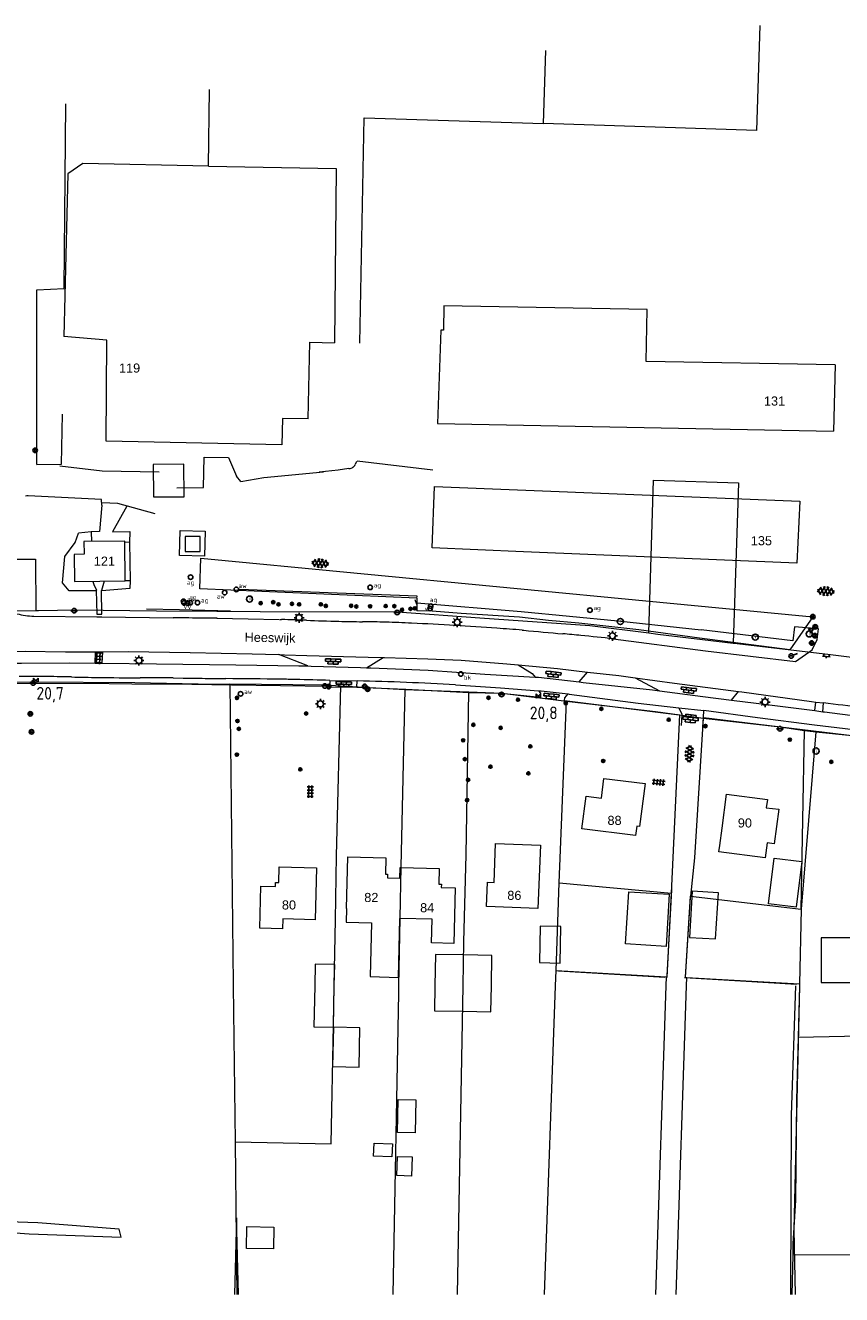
# Model space of a CAD drawing. Header units: metres. Extents: x 117922 to 130630, y 447724 to 454087.
# Tile 55 of 61: x 126453 to 126615, y 451439 to 451690. Entities that reach past the tile are written whole.
import ezdxf

# ---------------------------------------------------------------- set-up
doc = ezdxf.new("R2010")
doc.units = ezdxf.units.M
doc.layers.get('0').update_dxf_attribs({"color": 8})
for name, color, linetype, lineweight in [('B01', 8, 'Continuous', 0), ('B03', 8, 'Continuous', 0), ('B11', 8, 'Continuous', 0), ('B14', 8, 'Continuous', 0), ('G01', 8, 'Continuous', 0), ('G03', 8, 'Continuous', 0), ('Q19', 8, 'Continuous', 0), ('T00', 8, 'Continuous', 0), ('T09', 8, 'Continuous', 0), ('V00', 8, 'Continuous', 0), ('W00', 8, 'Continuous', 0), ('Z02', 7, 'Continuous', 0), ('Z06', 7, 'Continuous', 0)]:
    doc.layers.add(name, color=color, linetype=linetype, lineweight=lineweight)
for name, color, linetype in [('SYM-GV1', 8, 'Continuous'), ('SYM-OV4', 8, 'Continuous'), ('SYM-OV5', 8, 'Continuous'), ('TOPOT20', 8, 'Continuous'), ('TOPOT21', 8, 'Continuous'), ('TOPOT23', 8, 'Continuous'), ('TOPOT26', 8, 'Continuous'), ('TOPOT28', 8, 'Continuous'), ('TOPOT30', 1, 'Continuous'), ('TOPOT31', 8, 'Continuous'), ('TOPOT36', 8, 'Continuous'), ('TOPOT52', 8, 'Continuous'), ('TOPOT63', 8, 'Continuous'), ('TOPOT79', 8, 'Continuous'), ('TOPOT80', 8, 'Continuous'), ('TOPOT82', 8, 'Continuous'), ('TOPOT85', 8, 'Continuous')]:
    doc.layers.add(name, color=color, linetype=linetype)
doc.styles.add('ISO', font='ISO')
doc.styles.add('Z02', font='arial.ttf', dxfattribs={"height": 1.8})
doc.styles.add('Z06', font='arial.ttf', dxfattribs={"height": 1.8})

# ---------------------------------------------------------------- blocks, each defined once
blk = doc.blocks.new('tegels4')
at = {"color": 0, "linetype": 'ByBlock', "lineweight": -2}
for p, q in [((0.62, 0.94), (-0.62, 0.94)), ((0.62, 0.31), (-0.62, 0.31)), ((-0.31, -1.23), (-0.31, 1.25)), ((0.31, -1.23), (0.31, 1.25)), ((0.62, -0.31), (-0.62, -0.31)), ((0.62, -0.94), (-0.62, -0.94))]:
    blk.add_line(p, q, dxfattribs=at)
blk = doc.blocks.new('asfalt6')
at = {"color": 0, "linetype": 'ByBlock', "lineweight": -2}
for p, q in [((-0.93, 0.18), (0.7, 1.13)), ((-0.89, -0.52), (0.89, 0.52)), ((-0.89, 0.52), (0.89, -0.52)), ((-0.76, 1.01), (0.3, 1.62)), ((-0.7, 1.13), (0.93, 0.18)), ((-0.3, 1.62), (0.76, 1.01)), ((-0.93, -0.18), (0.7, -1.13)), ((-0.76, -1.01), (0.3, -1.62)), ((-0.7, -1.13), (0.93, -0.18)), ((-0.3, -1.62), (0.76, -1.01))]:
    blk.add_line(p, q, dxfattribs=at)
blk = doc.blocks.new('paal')
at = {"color": 0}
for radius in [0.45, 0.2]:
    blk.add_circle((0, 0), radius, dxfattribs=at)
blk = doc.blocks.new('lichtmast')
at = {"color": 0}
for p, q in [((-0.6, 0), (-1, 0)), ((-0.71, 0.71), (-0.42, 0.42)), ((0, 0.6), (0, 1)), ((0.42, 0.42), (0.71, 0.71)), ((0.6, 0), (1, 0)), ((-0.42, -0.42), (-0.71, -0.71)), ((0, -0.6), (0, -1)), ((0.42, -0.42), (0.71, -0.71))]:
    blk.add_line(p, q, dxfattribs=at)
blk.add_circle((0, 0), 0.6, dxfattribs=at)
blk = doc.blocks.new('boom')
at = {"color": 0}
for radius in [0.315, 0.225, 0.135]:
    blk.add_circle((0, 0), radius, dxfattribs=at)
blk = doc.blocks.new('afsl-water')
at = {"color": 0}
blk.add_circle((0, 0), 0.45, dxfattribs=at)
at = {"color": 0, "style": 'ISO'}
blk.add_attdef('AFSL-WATER', (0.7, 0), '', height=0.9, dxfattribs=at)
blk = doc.blocks.new('brandkraan')
at = {"color": 0}
blk.add_circle((0, 0), 0.45, dxfattribs=at)
at = {"color": 0, "style": 'ISO'}
blk.add_attdef('BRANDKRAAN', (0.7, 0), '', height=0.9, dxfattribs=at)
blk = doc.blocks.new('afsl-gas')
at = {"color": 0}
blk.add_circle((0, 0), 0.45, dxfattribs=at)
at = {"color": 0, "style": 'ISO'}
blk.add_attdef('AFSL-GAS', (0.7, 0), '', height=0.9, dxfattribs=at)
blk = doc.blocks.new('verkeersbord')
at = {"color": 0}
for p, q in [((0.5, 0.32), (-0.5, 0.32)), ((-0.5, 0.32), (0, -0.6)), ((0, -0.6), (0.5, 0.32))]:
    blk.add_line(p, q, dxfattribs=at)
blk = doc.blocks.new('verklikker')
at = {"color": 0}
blk.add_circle((0, 0), 0.45, dxfattribs=at)
at = {"color": 0, "style": 'ISO'}
blk.add_attdef('VERKLIKKER', (0.7, 0), '', height=0.9, dxfattribs=at)
blk = doc.blocks.new('klinkers4')
at = {"color": 0, "linetype": 'ByBlock', "lineweight": -2}
for p, q in [((0, 1.5), (-0.5, 1.5)), ((-0.5, 1.5), (-0.5, 0.5)), ((-0.5, 0.5), (-0.5, -0.5)), ((0, 0.5), (-0.5, 0.5)), ((0, 1.5), (0, 1)), ((0.5, 1), (0, 1)), ((0, 1), (0, 0.5)), ((0, 0.5), (0, 0)), ((0.5, 0), (0, 0)), ((0, 0), (0, -0.5)), ((0.5, 0), (0.5, 1)), ((0.5, -1), (0.5, 0)), ((-0.5, -0.5), (-0.5, -1.5)), ((0, -0.5), (-0.5, -0.5)), ((-0.5, -1.5), (0, -1.5)), ((0, -0.5), (0, -1)), ((0, -1), (0.5, -1)), ((0, -1), (0, -1.5))]:
    blk.add_line(p, q, dxfattribs=at)
blk = doc.blocks.new('klinkers6')
at = {"color": 0, "linetype": 'ByBlock', "lineweight": -2}
for p, q in [((-0.25, 1), (-0.75, 1)), ((-0.75, 1), (-0.75, 0)), ((-0.25, 0), (-0.75, 0)), ((-0.75, 0), (-0.75, -1)), ((0.25, 1.5), (-0.25, 1.5)), ((-0.25, 1.5), (-0.25, 0.5)), ((0.25, 0.5), (-0.25, 0.5)), ((-0.25, 0.5), (-0.25, -0.5)), ((0.25, 0.5), (0.25, 1.5)), ((0.75, 1), (0.25, 1)), ((0.25, -0.5), (0.25, 0.5)), ((0.75, 0), (0.75, 1)), ((-0.75, -1), (-0.25, -1)), ((-0.25, -0.5), (-0.25, 0)), ((0.25, -0.5), (-0.25, -0.5)), ((-0.25, -0.5), (-0.25, -1.5)), ((-0.25, -1.5), (0.25, -1.5)), ((0.75, 0), (0.25, 0)), ((0.25, 0), (0.25, -0.5)), ((0.25, -1.5), (0.25, -0.5)), ((0.25, -1), (0.75, -1)), ((0.75, -1), (0.75, 0))]:
    blk.add_line(p, q, dxfattribs=at)
blk = doc.blocks.new('klinkers2')
at = {"color": 0, "linetype": 'ByBlock', "lineweight": -2}
for p, q in [((-0.31, 0.5), (0, 0.5)), ((0, -0.75), (0, 0.75)), ((0, 0), (0.31, 0)), ((0, -0.5), (-0.31, -0.5))]:
    blk.add_line(p, q, dxfattribs=at)
blk = doc.blocks.new('grensmarkering')
at = {"color": 0}
blk.add_line((-0.67, 0), (0.67, 0), dxfattribs=at)
blk.add_circle((0, 0), 0.45, dxfattribs=at)
blk = doc.blocks.new('kolk')
at = {"color": 0}
blk.add_circle((0, 0), 0.6, dxfattribs=at)
at = {"color": 0, "linetype": 'Continuous', "style": 'ISO'}
blk.add_attdef('KOLK', (-0.04, -0.26), '', height=0.8, dxfattribs=at)
blk = doc.blocks.new('inspectieput')
at = {"color": 0}
blk.add_circle((0, 0), 0.6, dxfattribs=at)
at = {"color": 0, "linetype": 'Continuous', "style": 'ISO'}
blk.add_attdef('I', (0, -0.39), '', height=0.8, dxfattribs=at)
blk = doc.blocks.new('verkeersbord-pl')
at = {"color": 0, "linetype": 'Continuous'}
blk.add_circle((0, 0), 0.03, dxfattribs=at)
blk = doc.blocks.new('aanduidingsbord')
at = {"color": 0}
for p, q in [((-0.81, -0.33), (0, 0)), ((-1.45, -0.5), (-1.01, -0.5))]:
    blk.add_line(p, q, dxfattribs=at)
blk.add_circle((-1.23, -0.5), 0.45, dxfattribs=at)
blk = doc.blocks.new('kilometerpaal')
at = {"color": 0}
for p, q in [((-0.44, 0.44), (0.44, -0.44)), ((-0.44, -0.44), (-0.44, 0.44)), ((0.44, 0.44), (-0.44, -0.44)), ((0.44, -0.44), (0.44, 0.44))]:
    blk.add_line(p, q, dxfattribs=at)
at = {"color": 0, "style": 'ISO'}
blk.add_attdef('KILOMETERPAAL', (0.59, 0.87), '', height=2.5, dxfattribs=at)

msp = doc.modelspace()

# ---------------------------------------------------------------- linework, layer by layer
at = {"layer": 'B01', "flags": 128}
for points in [[(126489.75, 451662.33), (126464.86, 451662.91), (126461.86, 451660.86), (126461.1, 451628.59)], [(126489.75, 451662.33), (126515.03, 451661.91), (126514.69, 451627.38)], [(126613.85, 451623), (126576.41, 451623.64), (126576.59, 451633.97), (126536.33, 451634.66), (126536.25, 451629.88), (126535.72, 451629.89), (126535.08, 451611.38), (126613.48, 451609.85)], [(126504.36, 451612.4), (126504.24, 451607.13), (126469.44, 451607.88), (126469.58, 451627.92), (126461.1, 451628.59)], [(126509.46, 451612.29), (126509.78, 451627.47), (126514.69, 451627.38)], [(126613.85, 451623), (126613.48, 451609.85)], [(126509.46, 451612.29), (126504.36, 451612.4)], [(126552.12, 451585.98), (126534, 451586.74), (126534.48, 451598.88)], [(126534.48, 451598.88), (126606.84, 451596.03), (126606.24, 451583.73), (126552.12, 451585.98)], [(126473.26, 451580.22), (126473.14, 451588.1), (126465.06, 451587.98), (126465.1, 451585.49), (126463.14, 451585.46), (126463.22, 451580.07), (126473.26, 451580.22)], [(126488.08, 451588.99), (126485.11, 451589.01), (126485.09, 451586.04), (126488.06, 451586.02), (126488.08, 451588.99)], [(126576.18, 451540.05), (126575.1, 451531.57), (126574.55, 451531.64), (126574.32, 451529.77), (126563.69, 451531.13), (126564.52, 451537.58), (126567.53, 451537.19), (126568.03, 451541.09), (126576.18, 451540.05)], [(126591.44, 451531.21), (126592.33, 451537.98), (126600.4, 451536.92)], [(126600.4, 451536.92), (126600.18, 451535.29)], [(126600.18, 451535.29), (126602.67, 451534.97), (126601.77, 451528.16), (126600.34, 451528.35), (126599.94, 451525.33), (126590.82, 451526.53), (126590.99, 451527.78)], [(126590.99, 451527.78), (126591.44, 451531.21)], [(126555.45, 451527.84), (126554.98, 451515.34), (126544.78, 451515.72), (126544.96, 451520.55), (126546.28, 451520.5), (126546.57, 451528.18), (126555.45, 451527.84)], [(126517.07, 451515.33), (126517.34, 451525.55), (126524.87, 451525.35), (126524.79, 451522.15), (126525.21, 451522.14), (126525.19, 451521.38), (126527.62, 451521.32), (126527.68, 451523.46), (126527.82, 451523.45)], [(126607.24, 451524.64), (126606.12, 451515.57), (126600.63, 451516.25), (126601.76, 451525.32), (126607.24, 451524.64)], [(126511.11, 451523.36), (126510.85, 451513.09), (126504.47, 451513.25), (126504.42, 451511.32), (126499.89, 451511.43), (126500.09, 451519.77), (126503, 451519.7), (126503.01, 451520.48), (126503.67, 451520.47), (126503.74, 451523.54), (126511.11, 451523.36)], [(126527.82, 451523.45), (126535.41, 451523.26), (126535.33, 451520.13), (126535.84, 451520.12), (126535.83, 451519.47), (126538.61, 451519.4), (126538.33, 451508.37), (126533.9, 451508.49), (126534.02, 451513.21), (126527.64, 451513.37)]]:
    msp.add_lwpolyline(points, dxfattribs=at)
at = {"layer": 'B03', "flags": 128}
for points in [[(126598.94, 451690.24), (126598.26, 451669.4), (126556.04, 451670.77)], [(126556.04, 451670.77), (126556.51, 451685.29)]]:
    msp.add_lwpolyline(points, dxfattribs=at)
at = {"layer": 'B11', "flags": 128}
msp.add_lwpolyline([(126517.07, 451515.33), (126517.01, 451512.63), (126522.04, 451512.5), (126521.76, 451501.82), (126527.34, 451501.68), (126527.64, 451513.37)], dxfattribs=at)
at = {"layer": 'B14', "flags": 128}
for points in [[(126572.32, 451508.3), (126572.95, 451518.63), (126580.97, 451518.14), (126580.34, 451507.82), (126572.32, 451508.3)], [(126585.53, 451518.76), (126584.95, 451509.6), (126590.14, 451509.28), (126590.72, 451518.43), (126585.53, 451518.76)], [(126555.29, 451504.6), (126559.37, 451504.52), (126559.51, 451511.76), (126555.43, 451511.84), (126555.29, 451504.6)], [(126611.04, 451509.52), (126611.04, 451500.66)], [(126620.73, 451509.52), (126611.04, 451509.52)], [(126514.72, 451504.21), (126510.85, 451504.29), (126510.77, 451500)], [(126514.63, 451500), (126514.72, 451504.21)], [(126540.27, 451506.13), (126534.67, 451506.23), (126534.55, 451500)], [(126545.76, 451500), (126545.87, 451506.03), (126540.27, 451506.13)], [(126510.77, 451500), (126510.6, 451491.88), (126514.46, 451491.79), (126514.63, 451500)], [(126534.55, 451500), (126534.47, 451495.06), (126540.07, 451494.96)], [(126540.07, 451494.96), (126545.67, 451494.86), (126545.76, 451500)], [(126611.04, 451500.66), (126620.73, 451500.66)], [(126514.31, 451484.02), (126519.54, 451483.92), (126519.69, 451491.69), (126514.46, 451491.79), (126514.31, 451484.02)], [(126527.17, 451470.94), (126527.32, 451477.52), (126530.79, 451477.44), (126530.64, 451470.86), (126527.17, 451470.94)], [(126526.05, 451466.1), (126522.4, 451466.25), (126522.51, 451468.85), (126526.15, 451468.71), (126526.05, 451466.1)], [(126527.04, 451462.42), (126527.17, 451466.2), (126530.05, 451466.11), (126529.93, 451462.32), (126527.04, 451462.42)], [(126502.59, 451447.88), (126497.23, 451447.99), (126497.32, 451452.31), (126502.68, 451452.2), (126502.59, 451447.88)]]:
    msp.add_lwpolyline(points, dxfattribs=at)
at = {"layer": 'G01', "flags": 128}
for points in [[(126484.91, 451596.87), (126484.86, 451603.3), (126478.77, 451603.27), (126478.83, 451596.87), (126484.91, 451596.87)], [(126576.9, 451569.9), (126577.83, 451600.16), (126594.68, 451599.64), (126593.62, 451567.87)], [(126484.13, 451590.19), (126489.1, 451590.05), (126488.97, 451585.1), (126484, 451585.23), (126484.13, 451590.19)], [(126425.45, 451573.93), (126425.54, 451584.5), (126455.5, 451584.54), (126455.53, 451574.33)], [(126401.98, 451557.74), (126406.34, 451558.15), (126409.65, 451558.46), (126415.08, 451558.94), (126435.01, 451560.08), (126454.76, 451560.21), (126475.12, 451560.1), (126490.8, 451559.73), (126493.97, 451559.79)], [(126493.97, 451559.79), (126494.63, 451500.41), (126494.64, 451500)], [(126493.97, 451559.79), (126512.7, 451559.62), (126515.93, 451559.4)], [(126514.63, 451500), (126514.9, 451513.08), (126515.1, 451525.76), (126515.93, 451559.4)], [(126515.93, 451559.4), (126528.63, 451558.68)], [(126528.63, 451558.68), (126527.83, 451523.54), (126527.61, 451513.38), (126527.39, 451500)], [(126528.63, 451558.68), (126541.31, 451558.26)], [(126540.16, 451500), (126540.31, 451508.69), (126540.78, 451525.97), (126541.31, 451558.26)], [(126541.31, 451558.26), (126547.86, 451557.94), (126560.61, 451556.4)], [(126559.16, 451520.41), (126560.61, 451556.4)], [(126560.61, 451556.4), (126578.24, 451554.31), (126583.04, 451553.69)], [(126581.44, 451518.37), (126583.04, 451553.69)], [(126583.04, 451553.69), (126587.7, 451553.04)], [(126587.7, 451553.04), (126585.96, 451525.37), (126585.15, 451517.73)], [(126587.7, 451553.04), (126602.95, 451551.3), (126607.75, 451550.57)], [(126607.07, 451515.21), (126607.75, 451550.57)], [(126610.02, 451550.34), (126607.07, 451515.21)], [(126607.75, 451550.57), (126610.02, 451550.34)], [(126610.02, 451550.34), (126617.18, 451549.58), (126632.46, 451547.76), (126641.31, 451546.82), (126650.91, 451545.65), (126655.6, 451545.35)], [(126558.55, 451503.05), (126559.16, 451520.41)], [(126559.16, 451520.41), (126581.44, 451518.37)], [(126580.56, 451501.75), (126581.44, 451518.37)], [(126584.18, 451501.69), (126585.15, 451517.73)], [(126585.15, 451517.73), (126607.07, 451515.21)], [(126607.07, 451515.21), (126606.76, 451500.38)], [(126558.45, 451500), (126558.55, 451503.05)], [(126558.55, 451503.05), (126580.37, 451501.76)], [(126580.37, 451501.76), (126580.32, 451500)], [(126580.37, 451501.76), (126580.56, 451501.75)], [(126584.18, 451501.69), (126584.37, 451501.68)], [(126584.37, 451501.68), (126584.32, 451500)], [(126584.37, 451501.68), (126606.76, 451500.38)], [(126494.64, 451500), (126495, 451469.11)], [(126495, 451469.11), (126514, 451468.72), (126514.47, 451492.19), (126514.63, 451500)], [(126527.39, 451500), (126527.37, 451498.55), (126526.25, 451438.84)], [(126539.06, 451438.84), (126540.16, 451500)], [(126556.3, 451438.84), (126558.45, 451500)], [(126580.32, 451500), (126578.26, 451438.84)], [(126584.32, 451500), (126582.28, 451438.84)], [(126606.76, 451500), (126606.5, 451489.79)], [(126650.48, 451500), (126649.43, 451490.69), (126606.5, 451489.79)], [(126606.76, 451500.38), (126606.76, 451500.12), (126606.76, 451500)], [(126606.5, 451489.79), (126606.19, 451477.4), (126605.99, 451457.55), (126605.46, 451448.87), (126605.41, 451446.65)], [(126495, 451469.11), (126495.22, 451449.98), (126495.35, 451438.84)], [(126605.41, 451446.65), (126605.24, 451438.84)], [(126683.67, 451446.82), (126633.79, 451446.7), (126605.41, 451446.65)]]:
    msp.add_lwpolyline(points, dxfattribs=at)
at = {"layer": 'G03', "flags": 128}
for points in [[(126425.45, 451573.93), (126438.9, 451574.1), (126455.53, 451574.33)], [(126455.53, 451574.33), (126456.1, 451574.34), (126463.58, 451574.49), (126479.46, 451574.3), (126491.39, 451574.21), (126499.97, 451574.17), (126527.17, 451574.06), (126543.48, 451572.87), (126565.26, 451571.39), (126576.9, 451569.9)], [(126576.9, 451569.9), (126578.72, 451569.67), (126593.62, 451567.87)], [(126593.62, 451567.87), (126594.4, 451567.78), (126612.93, 451565.61), (126623.98, 451564.22)]]:
    msp.add_lwpolyline(points, dxfattribs=at)
at = {"layer": 'Q19', "flags": 128}
for points in [[(126519.09, 451559.15), (126528.8, 451558.75), (126541.38, 451558.13), (126547.66, 451557.98), (126555.34, 451557.17)], [(126560.22, 451556.51), (126583.43, 451553.64)]]:
    msp.add_lwpolyline(points, dxfattribs=at)
at = {"layer": 'T00', "flags": 128}
for points in [[(126455.72, 451603.27), (126460.61, 451603.3), (126460.8, 451613.25)], [(126487.99, 451578.62), (126488.2, 451584.74)], [(126488.2, 451584.74), (126609.41, 451573.11)], [(126531.02, 451576.78), (126487.99, 451578.62)], [(126477.46, 451574.68), (126484.01, 451574.52), (126494.12, 451574.26)], [(126531.02, 451576.78), (126531.02, 451574.26)], [(126534.04, 451574.2), (126531.02, 451574.26)], [(126539.75, 451573.77), (126534.04, 451574.2)], [(126551.34, 451573.03), (126539.75, 451573.77)], [(126557.03, 451572.37), (126551.34, 451573.03)], [(126563.07, 451571.83), (126557.03, 451572.37)], [(126609.41, 451573.11), (126604.87, 451566.56)], [(126574.98, 451570.51), (126563.07, 451571.83)], [(126586.99, 451568.87), (126574.98, 451570.51)], [(126604.87, 451566.56), (126586.99, 451568.87)], [(126405.6, 451558.18), (126414.65, 451559.03), (126428.48, 451559.7), (126436.7, 451559.69), (126450.62, 451559.89), (126465.49, 451559.96), (126474.53, 451559.79), (126486.46, 451559.75), (126494.3, 451559.64), (126513.7, 451559.34)], [(126587.74, 451553.13), (126617.7, 451549.54), (126643.83, 451546.55)], [(126584.18, 451501.75), (126585.15, 451517.53)], [(126559.04, 451503), (126580.09, 451501.74)], [(126583.99, 451501.66), (126606.19, 451500.35)]]:
    msp.add_lwpolyline(points, dxfattribs=at)
at = {"layer": 'T09', "flags": 128}
msp.add_lwpolyline([(126531.02, 451575.55), (126530.64, 451576.45)], dxfattribs=at)
at = {"layer": 'V00', "flags": 128}
for points in [[(126489.75, 451662.33), (126489.96, 451677.54)], [(126455.72, 451603.27), (126455.74, 451637.88), (126461.17, 451638.15), (126461.49, 451674.68)], [(126519.72, 451627.28), (126520.58, 451671.92), (126556.04, 451670.77)], [(126488.76, 451598.69), (126488.9, 451604.7)], [(126488.9, 451604.7), (126493.71, 451604.62)], [(126460.29, 451603.02), (126468.66, 451601.99)], [(126493.68, 451604.62), (126495.27, 451600.98)], [(126517.55, 451602.44), (126515.38, 451602.12)], [(126519.03, 451603.87), (126518.77, 451603.26)], [(126519.16, 451603.99), (126534.18, 451602.18)], [(126468.66, 451601.99), (126479.97, 451601.8)], [(126496.16, 451599.91), (126495.27, 451600.98)], [(126496.16, 451599.91), (126500.68, 451600.68)], [(126500.68, 451600.68), (126512.5, 451601.83)], [(126515.38, 451602.12), (126511.62, 451601.75)], [(126483.47, 451598.67), (126488.76, 451598.69)], [(126468.53, 451596.35), (126454, 451597.07)], [(126468.63, 451595.2), (126468.14, 451589.96)], [(126468.63, 451595.2), (126468.53, 451596.35)], [(126471.76, 451595.55), (126468.59, 451595.68)], [(126473.57, 451595.02), (126470.75, 451589.95)], [(126479.16, 451593.46), (126471.76, 451595.55)], [(126463.36, 451587.83), (126463.97, 451589.66)], [(126466.51, 451589.93), (126463.97, 451589.66)], [(126468.14, 451589.96), (126466.51, 451589.93)], [(126466.51, 451589.93), (126466.56, 451588)], [(126470.75, 451589.95), (126474.14, 451589.99)], [(126474.14, 451589.99), (126474.09, 451587.83)], [(126461.27, 451585.04), (126463.36, 451587.83)], [(126474.09, 451587.83), (126473.15, 451587.86)], [(126474.12, 451587.88), (126474.2, 451580.21)], [(126460.85, 451579.81), (126461.27, 451585.04)], [(126462.12, 451578.22), (126460.85, 451579.81)], [(126466.86, 451580.12), (126467.03, 451579.49)], [(126469.09, 451580.16), (126468.57, 451578.29)], [(126474.2, 451580.21), (126473.26, 451580.22)], [(126474.2, 451580.21), (126474.17, 451578.68)], [(126467.56, 451578.26), (126462.12, 451578.22)], [(126467.03, 451579.49), (126467.55, 451578.37)], [(126467.71, 451573.62), (126467.55, 451578.37)], [(126468.61, 451573.61), (126468.57, 451578.29)], [(126474.17, 451578.68), (126468.62, 451578.21)], [(126531.06, 451577.2), (126495.85, 451578.53)], [(126531.02, 451576.78), (126531.06, 451577.2)], [(126531.02, 451575.83), (126551.62, 451574.16)], [(126455.16, 451573.21), (126467.65, 451573.08)], [(126467.65, 451573.62), (126468.62, 451573.61)], [(126467.65, 451573.08), (126468.63, 451573.08)], [(126468.63, 451573.08), (126482.72, 451572.89)], [(126491.38, 451572.8), (126497.57, 451572.68), (126503.76, 451572.56)], [(126551.62, 451574.16), (126570.82, 451572.29)], [(126570.82, 451572.29), (126587.26, 451570.49)], [(126551.85, 451570.44), (126552, 451570.43), (126552.14, 451570.42)], [(126605.46, 451568.32), (126587.26, 451570.49)], [(126605.77, 451571.14), (126605.46, 451568.32)], [(126610.54, 451570.72), (126605.77, 451571.14)], [(126610.24, 451568.59), (126610.54, 451570.72)], [(126569.87, 451568.73), (126588.12, 451566.36)], [(126609.24, 451566.58), (126610.24, 451568.59)], [(126445.12, 451566.25), (126453.44, 451566.28), (126461.44, 451566.15), (126467.34, 451566.17)], [(126467.28, 451563.91), (126467.34, 451566.17)], [(126467.34, 451566.17), (126468.84, 451566.17)], [(126468.69, 451563.9), (126468.84, 451566.17)], [(126468.84, 451566.17), (126473.82, 451566.19), (126486.13, 451566.04), (126498.37, 451565.79), (126503.65, 451565.62)], [(126503.65, 451565.62), (126504.8, 451565.59)], [(126509.42, 451563.36), (126503.65, 451565.62)], [(126504.8, 451565.59), (126509.18, 451565.45), (126521.34, 451565.1), (126524.32, 451565.03)], [(126521.02, 451563), (126524.32, 451565.03)], [(126524.32, 451565.03), (126524.57, 451565.02)], [(126524.57, 451565.02), (126533.18, 451564.8), (126539.76, 451564.49), (126548.83, 451563.79), (126551.04, 451563.59)], [(126588.12, 451566.36), (126605.95, 451564.27)], [(126605.95, 451564.27), (126609.24, 451566.58)], [(126432.93, 451563.75), (126439.66, 451563.91), (126452.68, 451563.94), (126462.3, 451563.96), (126467.28, 451563.91)], [(126467.28, 451563.91), (126468.69, 451563.9)], [(126468.69, 451563.9), (126479.43, 451563.81), (126495.15, 451563.58), (126507.6, 451563.41), (126509.42, 451563.36)], [(126509.42, 451563.36), (126510.04, 451563.34)], [(126510.04, 451563.34), (126519.86, 451563.04), (126521.02, 451563)], [(126521.02, 451563), (126521.87, 451562.96)], [(126521.87, 451562.96), (126533.24, 451562.5), (126544.47, 451561.75), (126554.45, 451561.14)], [(126551.04, 451563.59), (126558.87, 451562.86), (126564.81, 451562.16)], [(126551.04, 451563.59), (126553.83, 451561.85), (126554.45, 451561.14)], [(126563.1, 451560.2), (126564.81, 451562.16)], [(126564.81, 451562.16), (126570.96, 451561.44), (126574.23, 451561.01)], [(126482.73, 451560.98), (126484.74, 451560.96), (126486.75, 451560.93)], [(126513.76, 451560.49), (126513.69, 451559.23), (126519.09, 451559.15)], [(126513.76, 451560.49), (126519.19, 451560.4)], [(126519.09, 451559.15), (126519.19, 451560.4)], [(126538.63, 451559.59), (126547.57, 451559.05), (126555.05, 451558.46)], [(126554.45, 451561.14), (126555.05, 451561.11), (126563.1, 451560.2)], [(126563.1, 451560.2), (126563.9, 451560.1), (126577.66, 451558.6), (126579.06, 451558.41)], [(126574.23, 451561.01), (126579.06, 451558.41)], [(126574.23, 451561.01), (126582, 451559.97), (126594.71, 451558.33)], [(126555.05, 451558.46), (126555.62, 451558.41), (126560.95, 451557.81)], [(126555.05, 451558.46), (126555.45, 451557.95), (126555.34, 451557.17)], [(126560.22, 451556.51), (126560.32, 451557.05), (126560.95, 451557.81)], [(126560.95, 451557.81), (126561.14, 451557.79), (126574.82, 451555.98), (126582.84, 451555.08)], [(126579.06, 451558.41), (126587.6, 451557.29), (126593.27, 451556.6)], [(126593.27, 451556.6), (126594.71, 451558.33)], [(126594.71, 451558.33), (126595.34, 451558.25), (126609.11, 451556.3), (126609.97, 451556.21)], [(126582.84, 451555.08), (126587.81, 451554.51)], [(126582.84, 451555.08), (126583.43, 451553.78), (126583.43, 451553.64)], [(126587.74, 451553.13), (126587.81, 451554.51)], [(126644.12, 451547.48), (126626.33, 451549.67), (126609.74, 451551.65), (126598.44, 451553.08), (126587.81, 451554.51)], [(126593.27, 451556.6), (126598.21, 451555.99), (126609.79, 451554.51)], [(126609.79, 451554.51), (126609.97, 451556.21)], [(126609.79, 451554.51), (126611.39, 451554.3)], [(126609.97, 451556.21), (126611.51, 451556.04)], [(126611.39, 451554.3), (126611.51, 451556.04)], [(126583.43, 451553.64), (126583.31, 451551.54)], [(126587.63, 451551.22), (126587.74, 451553.13)], [(126611.39, 451554.3), (126611.71, 451554.26), (126626.46, 451552.36), (126631.82, 451551.66), (126642.89, 451550.13), (126643.51, 451550.07)], [(126580.57, 451501.98), (126581.48, 451519.01)]]:
    msp.add_lwpolyline(points, dxfattribs=at)
at = {"layer": 'V00'}
for centre, radius, start, end in [((126517.55, 451603.77), 1.33, 270.0487, 288.25), ((126517.57, 451603.73), 1.28, 288.0809, 306.9933), ((126517.55, 451603.75), 1.32, 306.7946, 322.2923), ((126517.55, 451603.75), 1.32, 322.474, 337.8756), ((126461.17, 451535.61), 61.87, 96.6518, 97.1378), ((126455.64, 451588.51), 15.31, 255.5017, 268.1998), ((126469.39, 449653.2), 1919.73, 89.41744, 89.60237), ((126484.13, 451163.69), 409.18, 88.9711, 89.33), ((126529.18, 452900.31), 1327.99, 268.90883, 268.92251), ((126487.1, 450898.42), 674.35, 88.12724, 88.54579), ((126537.92, 452424.28), 852.36, 268.06456, 268.49443), ((126524.25, 451892.77), 320.68, 268.442, 269.2768), ((126515.83, 451232.93), 339.22, 88.475, 89.262), ((126517.97, 451320.9), 251.22, 87.2639, 88.4292), ((126497.09, 450894.87), 677.77, 86.4967, 87.22015), ((126471.32, 450482.76), 1090.68, 86.02973, 86.46816), ((126519.22, 451174.92), 396.87, 85.2834, 86.01), ((127884.63, 466678.4), 15166.63, 264.959708, 264.989076), ((126533.98, 451275.75), 295.13, 84.2626, 84.9636), ((126459.52, 450538.52), 1036.11, 83.88634, 84.24138), ((126452.57, 451151.24), 410.05, 89.3783, 90.0477), ((126452.22, 451130.15), 431.15, 88.6222, 89.3629), ((126471.38, 451916.17), 355.1, 268.5812, 269.4415), ((126478.25, 452565.89), 1004.87, 269.41084, 269.88216), ((126475.28, 450965.48), 595.55, 89.28251, 89.91249), ((126513.52, 453367.76), 1807.02, 269.15096, 269.2986), ((126501.41, 452325.36), 764.56, 269.25009, 269.38192), ((126348.11, 436662.74), 14898.81, 89.400283, 89.44216), ((126502.21, 451379.99), 180.75, 88.4831, 89.4174), ((126480.48, 450524.17), 1036.85, 88.16062, 88.53428), ((126509.62, 451096.55), 463.95, 86.4154, 88.8183), ((126256.88, 448544.27), 3032.57, 82.99044, 83.28455)]:
    msp.add_arc(centre, radius, start, end, dxfattribs=at)
at = {"layer": 'W00', "flags": 128}
for points in [[(126605.02, 451438.84), (126605.15, 451474.36), (126606.06, 451500)], [(126605.99, 451438.84), (126605.73, 451451.71), (126606.86, 451500)], [(126495.68, 451438.84), (126495.3, 451454.05), (126494.91, 451438.84)], [(126428.27, 451438.84), (126427.99, 451449.02), (126428.18, 451450.09), (126430.21, 451450.91), (126435.84, 451451.55), (126444.32, 451451.64), (126454.21, 451450.91), (126472.44, 451450.19), (126472.05, 451451.79), (126455.95, 451453.03), (126440.2, 451453.58), (126426.54, 451453.3), (126426.92, 451438.84)]]:
    msp.add_lwpolyline(points, dxfattribs=at)

# ---------------------------------------------------------------- block references
at = {"layer": 'SYM-GV1'}
for p, rotation in [((126511.87, 451583.69), 265.6598443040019), ((126611.97, 451578.16), 265.6598443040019), ((126584.97, 451545.95), 355.8097009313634)]:
    msp.add_blockref('asfalt6', p, dxfattribs=dict(at, rotation=rotation))
at = {"layer": 'SYM-OV4'}
for name, p, rotation in [('klinkers4', (126514.41, 451564.23), 268.1373752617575), ('klinkers2', (126612.07, 451565.24), 263.1296757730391), ('klinkers4', (126558.01, 451561.69), 263.6640186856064), ('klinkers4', (126516.52, 451559.73), 267.9896196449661), ('klinkers4', (126557.63, 451557.32), 264.1084116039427), ('klinkers4', (126584.82, 451558.56), 262.5650948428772), ('klinkers6', (126585.2, 451552.93), 263.8517634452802)]:
    msp.add_blockref(name, p, dxfattribs=dict(at, rotation=rotation))
at = {"layer": 'SYM-OV5'}
for p, rotation in [((126467.91, 451564.97), 356.2862375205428), ((126509.88, 451538.46), 359.4091351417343), ((126578.86, 451540.32), 264.0144570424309)]:
    msp.add_blockref('tegels4', p, dxfattribs=dict(at, rotation=rotation))
at = {"layer": 'TOPOT20'}
msp.add_blockref('aanduidingsbord', (126606.34, 451565.84), dxfattribs=at)
at = {"layer": 'TOPOT21'}
for p in [(126507.67, 451572.9), (126538.98, 451572.02), (126569.73, 451569.33), (126475.95, 451564.44), (126599.94, 451556.22), (126511.9, 451555.83)]:
    msp.add_blockref('lichtmast', p, dxfattribs=at)
at = {"layer": 'TOPOT23'}
ref = msp.add_blockref('kolk', (126497.86, 451576.6), dxfattribs=at)
ref.add_attrib('KOLK', 'r', (126497.81, 451576.33), dxfattribs={"color": 0, "height": 0.8, "style": 'ISO'})
ref = msp.add_blockref('kolk', (126571.29, 451572.16), dxfattribs=at)
ref.add_attrib('KOLK', 'r', (126571.24, 451571.9), dxfattribs={"color": 0, "height": 0.8, "style": 'ISO'})
ref = msp.add_blockref('kolk', (126598, 451569.07), dxfattribs=at)
ref.add_attrib('KOLK', 'r', (126597.96, 451568.81), dxfattribs={"color": 0, "height": 0.8, "style": 'ISO'})
at = {"layer": 'TOPOT26'}
for p in [(126500.07, 451575.81), (126502.55, 451575.98), (126503.6, 451575.55), (126506.27, 451575.66), (126507.68, 451575.56), (126511.99, 451575.56), (126512.97, 451575.25), (126517.98, 451575.28), (126519.01, 451575.13), (126521.73, 451575.18), (126524.82, 451575.22), (126526.54, 451575.2), (126528.06, 451574.49), (126529.74, 451574.68), (126530.59, 451574.76), (126495.37, 451557.03), (126545.18, 451557.06), (126551.02, 451556.68), (126560.48, 451555.97), (126567.53, 451554.88), (126495.46, 451552.46), (126509.07, 451553.94), (126542.18, 451551.71), (126580.87, 451552.71), (126495.74, 451550.9), (126547.59, 451551.1), (126588.14, 451551.45), (126540.17, 451548.63), (126553.46, 451547.43), (126604.84, 451548.76), (126495.36, 451545.79), (126540.49, 451544.9), (126567.9, 451544.54), (126613.06, 451544.37), (126507.91, 451542.88), (126545.56, 451543.4), (126553.07, 451542.08), (126541.14, 451540.81), (126540.94, 451536.79)]:
    msp.add_blockref('boom', p, dxfattribs=at)
at = {"layer": 'TOPOT28', "lineweight": 0}
ref = msp.add_blockref('inspectieput', (126608.7, 451569.71), dxfattribs=at)
ref.add_attrib('I', 'i', (126608.7, 451569.32), dxfattribs={"color": 0, "height": 0.8, "style": 'ISO'})
at = {"layer": 'TOPOT28'}
ref = msp.add_blockref('inspectieput', (126610.04, 451546.51), dxfattribs=at)
ref.add_attrib('I', 'i', (126610.04, 451546.11), dxfattribs={"color": 0, "height": 0.8, "style": 'ISO'})
at = {"layer": 'TOPOT30'}
ref = msp.add_blockref('kilometerpaal', (126455.54, 451560.53), dxfattribs=at)
ref.add_attrib('KILOMETERPAAL', '20,7', (126455.66, 451556.7), dxfattribs={"color": 0, "height": 2.5, "style": 'ISO'})
ref = msp.add_blockref('kilometerpaal', (126555.05, 451557.41), dxfattribs=at)
ref.add_attrib('KILOMETERPAAL', '20,8', (126553.35, 451552.82), dxfattribs={"color": 0, "height": 2.5, "style": 'ISO'})
at = {"layer": 'TOPOT31'}
ref = msp.add_blockref('verklikker', (126484.89, 451575.84), dxfattribs=at)
ref.add_attrib('VERKLIKKER', 'v', (126484.82, 451574.64), dxfattribs={"color": 0, "height": 0.9, "style": 'ISO'})
ref = msp.add_blockref('verklikker', (126485.6, 451575.79), dxfattribs=at)
ref.add_attrib('VERKLIKKER', 'v', (126485.62, 451574.6), dxfattribs={"color": 0, "height": 0.9, "style": 'ISO'})
ref = msp.add_blockref('verklikker', (126533.63, 451574.75), dxfattribs=at)
ref.add_attrib('VERKLIKKER', 'v', (126532.52, 451574.29), dxfattribs={"color": 0, "height": 0.9, "style": 'ISO'})
at = {"layer": 'TOPOT36'}
for p in [(126463.12, 451574.31), (126527.1, 451573.95), (126455.03, 451559.99), (126512.79, 451559.4), (126547.77, 451557.72), (126602.91, 451550.92)]:
    msp.add_blockref('grensmarkering', p, dxfattribs=at)
at = {"layer": 'TOPOT52'}
for p in [(126455.41, 451606.07), (126609.41, 451573.11), (126609.79, 451569.36), (126609.88, 451571.1), (126609.16, 451567.91), (126513.53, 451559.27), (126520.66, 451559.31), (126454.45, 451553.87), (126454.7, 451550.31)]:
    msp.add_blockref('paal', p, dxfattribs=at)
at = {"layer": 'TOPOT52', "lineweight": 0}
msp.add_blockref('paal', (126521.25, 451558.77), dxfattribs=at)
at = {"layer": 'TOPOT63'}
msp.add_blockref('verkeersbord-pl', (126609.02, 451570.45), dxfattribs=at)
at = {"layer": 'TOPOT79'}
ref = msp.add_blockref('afsl-water', (126492.93, 451577.89), dxfattribs=at)
ref.add_attrib('AFSL-WATER', 'aw', (126491.36, 451576.71), dxfattribs={"color": 0, "height": 0.9, "style": 'ISO'})
ref = msp.add_blockref('afsl-water', (126495.24, 451578.52), dxfattribs=at)
ref.add_attrib('AFSL-WATER', 'aw', (126495.71, 451578.81), dxfattribs={"color": 0, "height": 0.9, "style": 'ISO'})
ref = msp.add_blockref('afsl-water', (126484.79, 451576.15), dxfattribs=at)
ref.add_attrib('AFSL-WATER', 'aw', (126485.49, 451576.15), dxfattribs={"color": 0, "height": 0.9, "style": 'ISO'})
ref = msp.add_blockref('afsl-water', (126496.09, 451557.83), dxfattribs=at)
ref.add_attrib('AFSL-WATER', 'aw', (126496.79, 451557.83), dxfattribs={"color": 0, "height": 0.9, "style": 'ISO'})
at = {"layer": 'TOPOT80'}
ref = msp.add_blockref('brandkraan', (126539.71, 451561.76), dxfattribs=at)
ref.add_attrib('BRANDKRAAN', 'bk', (126540.28, 451560.64), dxfattribs={"color": 0, "height": 0.9, "style": 'ISO'})
at = {"layer": 'TOPOT82'}
ref = msp.add_blockref('afsl-gas', (126486.19, 451580.96), dxfattribs=at)
ref.add_attrib('AFSL-GAS', 'ag', (126485.47, 451579.43), dxfattribs={"color": 0, "height": 0.9, "style": 'ISO'})
ref = msp.add_blockref('afsl-gas', (126521.76, 451578.92), dxfattribs=at)
ref.add_attrib('AFSL-GAS', 'ag', (126522.46, 451578.92), dxfattribs={"color": 0, "height": 0.9, "style": 'ISO'})
ref = msp.add_blockref('afsl-gas', (126486.11, 451575.87), dxfattribs=at)
ref.add_attrib('AFSL-GAS', 'ag', (126485.95, 451576.55), dxfattribs={"color": 0, "height": 0.9, "style": 'ISO'})
ref = msp.add_blockref('afsl-gas', (126487.56, 451575.9), dxfattribs=at)
ref.add_attrib('AFSL-GAS', 'ag', (126488.26, 451575.9), dxfattribs={"color": 0, "height": 0.9, "style": 'ISO'})
ref = msp.add_blockref('afsl-gas', (126533.73, 451575.21), dxfattribs=at)
ref.add_attrib('AFSL-GAS', 'ag', (126533.57, 451576.03), dxfattribs={"color": 0, "height": 0.9, "style": 'ISO'})
ref = msp.add_blockref('afsl-gas', (126565.26, 451574.42), dxfattribs=at)
ref.add_attrib('AFSL-GAS', 'ag', (126565.96, 451574.42), dxfattribs={"color": 0, "height": 0.9, "style": 'ISO'})
at = {"layer": 'TOPOT85'}
msp.add_blockref('verkeersbord', (126609.02, 451570.45), dxfattribs=at)

# ---------------------------------------------------------------- texts
at = {"layer": 'Z02', "linetype": 'Continuous', "char_height": 1.8, "attachment_point": 7, "line_spacing_factor": 0.8, "style": 'Z02'}
for s, insert in [('{\\C256;119}', (126472.01, 451621.44)), ('{\\C256;131}', (126599.72, 451614.91)), ('{\\C256;135}', (126597.12, 451587.24)), ('{\\C256;121}', (126467.03, 451583.22)), ('{\\C256;88}', (126568.74, 451531.85)), ('{\\C256;90}', (126594.55, 451531.34)), ('{\\C256;80}', (126504.27, 451515.1)), ('{\\C256;82}', (126520.58, 451516.58)), ('{\\C256;86}', (126548.9, 451517)), ('{\\C256;84}', (126531.64, 451514.55))]:
    msp.add_mtext(s, dxfattribs=dict(at, insert=insert))
at = {"layer": 'Z06', "linetype": 'Continuous', "insert": (126496.86, 451567.63), "char_height": 1.8, "attachment_point": 7, "rotation": 358.9115, "line_spacing_factor": 0.8, "style": 'Z06'}
msp.add_mtext('{\\C256;Heeswijk}', dxfattribs=at)

doc.saveas('drawing.dxf')
